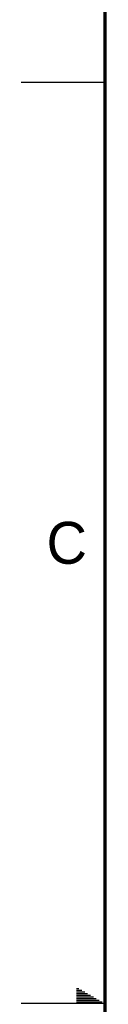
# Model space of a CAD drawing. Header units: inches. Extents: x 0 to 34, y 0 to 22.
# Tile 11 of 78: x 0 to 0.5, y 11 to 16.9. Entities that reach past the tile are written whole.
import ezdxf

# ---------------------------------------------------------------- set-up
doc = ezdxf.new("R2010")
doc.units = ezdxf.units.IN
doc.header["$LTSCALE"] = 1.87
doc.header["$MEASUREMENT"] = 0
doc.layers.get('0').update_dxf_attribs({"linetype": 'CONTINUOUS'})
doc.styles.add('TEXTSTYLE_2', font='txt')

msp = doc.modelspace()

# ---------------------------------------------------------------- linework, layer by layer
at = {"color": 2, "linetype": 'CONTINUOUS'}
for p, q in [((0, 16.5), (0.5, 16.5)), ((0.3303, 11.09), (0.3441, 11.09)), ((0.3303, 11.08), (0.3614, 11.08)), ((0.3303, 11.07), (0.3788, 11.07)), ((0.3303, 11.06), (0.3961, 11.06)), ((0.3303, 11.05), (0.4134, 11.05)), ((0.5, 11), (0, 11)), ((0.3303, 11.04), (0.4307, 11.04)), ((0.3303, 11.03), (0.448, 11.03)), ((0.3303, 11.02), (0.4654, 11.02)), ((0.3303, 11.01), (0.4827, 11.01))]:
    msp.add_line(p, q, dxfattribs=at)
at = {"color": 7, "linetype": 'CONTINUOUS', "const_width": 0.02}
msp.add_lwpolyline([(0.5, 21.5), (0.5, 0.5)], dxfattribs=at)

# ---------------------------------------------------------------- texts
at = {"color": 2, "linetype": 'CONTINUOUS', "insert": (0.1508, 13.8746), "char_height": 0.25, "width": 0.25, "attachment_point": 1, "line_spacing_factor": 0.9, "style": 'TEXTSTYLE_2'}
msp.add_mtext('C', dxfattribs=at)

doc.saveas('drawing.dxf')
